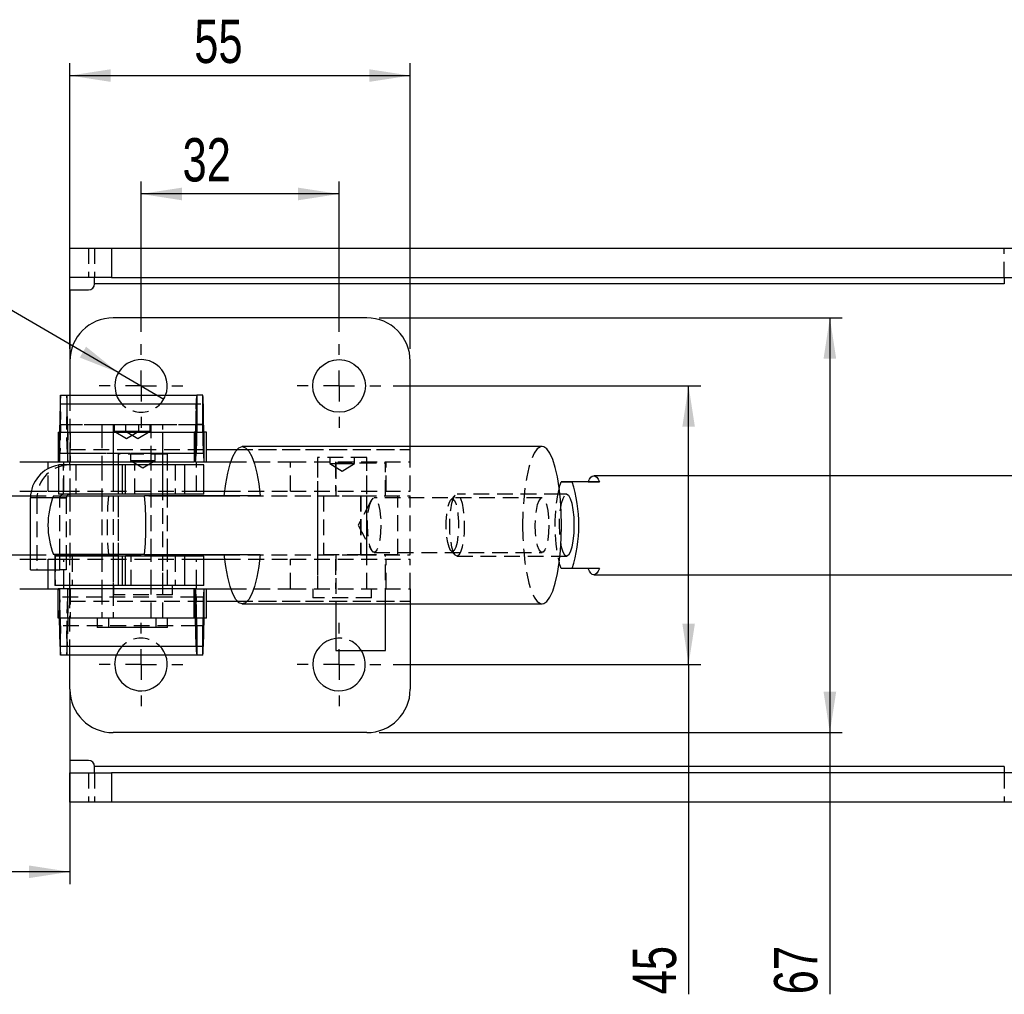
# Model space of a CAD drawing. Extents: x 62 to 809, y 49 to 567.
# Tile 3 of 7: x 422 to 581, y 245 to 402. Entities that reach past the tile are written whole.
import ezdxf

# ---------------------------------------------------------------- set-up
doc = ezdxf.new("R2010")
doc.units = 0
doc.header["$LTSCALE"] = 2
doc.linetypes.add('HIDDEN', pattern=[1.905, 1.27, -0.635])
doc.layers.get('0').update_dxf_attribs({"linetype": 'CONTINUOUS'})
doc.styles.add('SLDTEXTSTYLE0', font='TXT', dxfattribs={"width": 0.75})
doc.dimstyles.new('SLDDIMSTYLE0', dxfattribs={"dimtxt": 7, "dimasz": 6.604, "dimexe": 0, "dimexo": 0.0625, "dimgap": 1.75, "dimtad": 1, "dimdec": 0, "dimrnd": 1e-09, "dimzin": 12, "dimtxsty": 'SLDTEXTSTYLE0', "dimsah": 1, "dimcen": 0.09, "dimazin": 3, "dimtfac": 1, "dimtdec": 0, "dimtofl": 0, "dimtmove": 0, "dimatfit": 3, "dimtolj": 1, "dimtzin": 12})
doc.dimstyles.new('SLDDIMSTYLE1', dxfattribs={"dimtxt": 7, "dimasz": 6.604, "dimexe": 0, "dimexo": 0.0625, "dimgap": 1.75, "dimtad": 1, "dimdec": 3, "dimrnd": 1e-09, "dimzin": 12, "dimtxsty": 'SLDTEXTSTYLE0', "dimsah": 1, "dimcen": 0.09, "dimazin": 3, "dimtfac": 1, "dimtdec": 3, "dimtofl": 0, "dimtmove": 0, "dimatfit": 3, "dimtolj": 1, "dimtzin": 12})
doc.dimstyles.new('SLDDIMSTYLE2', dxfattribs={"dimtxt": 7, "dimasz": 6.604, "dimexe": 0, "dimexo": 0.0625, "dimgap": 1.75, "dimtad": 1, "dimdec": 3, "dimrnd": 1e-09, "dimzin": 12, "dimtxsty": 'SLDTEXTSTYLE0', "dimblk1": 'NONE', "dimsah": 1, "dimcen": 0, "dimazin": 3, "dimtfac": 1, "dimtdec": 3, "dimtmove": 0, "dimatfit": 3, "dimtolj": 1, "dimtzin": 12})

# ---------------------------------------------------------------- blocks, each defined once
blk = doc.blocks.new('_D_3')
at = {"color": 179, "linetype": 'CONTINUOUS'}
for p, q in [((481.91, 343.07), (531.64, 343.07)), ((529.64, 298.07), (529.64, 343.07)), ((481.91, 298.07), (531.64, 298.07)), ((529.64, 298.07), (529.64, 244.8))]:
    blk.add_line(p, q, dxfattribs=at)
for points in [[(529.64, 343.07), (528.63, 336.47), (530.66, 336.47)], [(529.64, 298.07), (530.66, 304.67), (528.63, 304.67)]]:
    blk.add_solid(points, dxfattribs=at)
at = {"color": 179, "linetype": 'CONTINUOUS', "insert": (520.62, 244.8, -50.05), "char_height": 7, "attachment_point": 1, "rotation": 90, "style": 'SLDTEXTSTYLE0'}
blk.add_mtext('45', dxfattribs=at)
blk = doc.blocks.new('_D_4')
at = {"color": 179, "linetype": 'CONTINUOUS'}
for p, q in [((479.66, 354.07), (554.47, 354.07)), ((552.47, 354.07), (552.47, 287.07)), ((479.66, 287.07), (554.47, 287.07)), ((552.47, 287.07), (552.47, 244.8))]:
    blk.add_line(p, q, dxfattribs=at)
for points in [[(552.47, 354.07), (551.45, 347.47), (553.49, 347.47)], [(552.47, 287.07), (553.49, 293.67), (551.45, 293.67)]]:
    blk.add_solid(points, dxfattribs=at)
at = {"color": 179, "linetype": 'CONTINUOUS', "insert": (543.45, 244.8, -50.05), "char_height": 7, "attachment_point": 1, "rotation": 90, "style": 'SLDTEXTSTYLE0'}
blk.add_mtext('67', dxfattribs=at)
blk = doc.blocks.new('_D_5')
at = {"color": 179, "linetype": 'CONTINUOUS'}
for p, q in [((441.16, 351.82), (441.16, 376.07)), ((473.16, 351.82), (473.16, 376.07)), ((473.16, 374.07), (441.16, 374.07))]:
    blk.add_line(p, q, dxfattribs=at)
for points in [[(441.16, 374.07), (447.76, 373.05), (447.76, 375.09)], [(473.16, 374.07), (466.55, 375.09), (466.55, 373.05)]]:
    blk.add_solid(points, dxfattribs=at)
at = {"color": 179, "linetype": 'CONTINUOUS', "insert": (447.87, 383.09, -50.05), "char_height": 7, "attachment_point": 1, "style": 'SLDTEXTSTYLE0'}
blk.add_mtext('32', dxfattribs=at)
blk = doc.blocks.new('_D_6')
at = {"color": 179, "linetype": 'CONTINUOUS'}
for p, q in [((284.62, 313.81), (284.62, 262.59)), ((429.66, 292.07), (429.66, 262.59)), ((429.66, 264.59), (284.62, 264.59))]:
    blk.add_line(p, q, dxfattribs=at)
for points in [[(284.62, 264.59), (291.22, 263.57), (291.22, 265.61)], [(429.66, 264.59), (423.05, 265.61), (423.05, 263.57)]]:
    blk.add_solid(points, dxfattribs=at)
at = {"color": 179, "linetype": 'CONTINUOUS', "insert": (335.91, 273.61, -50.05), "char_height": 7, "attachment_point": 1, "style": 'SLDTEXTSTYLE0'}
blk.add_mtext('145', dxfattribs=at)
blk = doc.blocks.new('_D_7')
at = {"color": 179, "linetype": 'CONTINUOUS'}
for p, q in [((429.66, 349.07), (429.66, 395.19)), ((484.66, 349.07), (484.66, 395.19)), ((429.66, 393.19), (484.66, 393.19))]:
    blk.add_line(p, q, dxfattribs=at)
for points in [[(429.66, 393.19), (436.26, 392.18), (436.26, 394.21)], [(484.66, 393.19), (478.05, 394.21), (478.05, 392.18)]]:
    blk.add_solid(points, dxfattribs=at)
at = {"color": 179, "linetype": 'CONTINUOUS', "insert": (449.76, 402.22, -50.05), "char_height": 7, "attachment_point": 1, "style": 'SLDTEXTSTYLE0'}
blk.add_mtext('55', dxfattribs=at)
blk = doc.blocks.new('_D_8')
at = {"color": 179, "linetype": 'CONTINUOUS'}
for q in [(395.88, 369.39), (444.83, 340.93)]:
    blk.add_line((437.48, 345.21), q, dxfattribs=at)
blk.add_solid([(437.48, 345.21), (432.28, 349.4), (431.26, 347.65)], dxfattribs=at)
at = {"color": 179, "linetype": 'CONTINUOUS', "char_height": 7, "attachment_point": 1, "rotation": 329.8316, "style": 'SLDTEXTSTYLE0'}
for s, insert in [('%%c', (400.38, 377.14, -50.05)), ('8,5', (409.57, 371.93, -50.05))]:
    blk.add_mtext(s, dxfattribs=dict(at, insert=insert))
blk = doc.blocks.new('_NONE')
blk = doc.blocks.new('SW_CENTERMARKSYMBOL_3')
at = {"color": 0, "linetype": 'CONTINUOUS'}
for p, q in [((0, 5), (0, 6.75)), ((0, 0), (0, 2.5)), ((-5, 0), (-6.75, 0)), ((0, 0), (-2.5, 0)), ((0, 0), (0, -2.5)), ((0, 0), (2.5, 0)), ((5, 0), (6.75, 0)), ((0, -5), (0, -6.75))]:
    blk.add_line(p, q, dxfattribs=at)
blk = doc.blocks.new('SW_CENTERMARKSYMBOL_4')
at = {"color": 0, "linetype": 'CONTINUOUS'}
for p, q in [((0, 5), (0, 6.75)), ((0, 0), (0, 2.5)), ((-5, 0), (-6.75, 0)), ((0, 0), (-2.5, 0)), ((0, 0), (0, -2.5)), ((0, 0), (2.5, 0)), ((5, 0), (6.75, 0)), ((0, -5), (0, -6.75))]:
    blk.add_line(p, q, dxfattribs=at)
blk = doc.blocks.new('SW_CENTERMARKSYMBOL_5')
at = {"color": 0, "linetype": 'CONTINUOUS'}
for p, q in [((0, 5), (0, 6.75)), ((0, 0), (0, 2.5)), ((-5, 0), (-6.75, 0)), ((0, 0), (-2.5, 0)), ((0, 0), (0, -2.5)), ((0, 0), (2.5, 0)), ((5, 0), (6.75, 0)), ((0, -5), (0, -6.75))]:
    blk.add_line(p, q, dxfattribs=at)
blk = doc.blocks.new('SW_CENTERMARKSYMBOL_6')
at = {"color": 0, "linetype": 'CONTINUOUS'}
for p, q in [((0, 5), (0, 6.75)), ((0, 0), (0, 2.5)), ((-5, 0), (-6.75, 0)), ((0, 0), (-2.5, 0)), ((0, 0), (0, -2.5)), ((0, 0), (2.5, 0)), ((5, 0), (6.75, 0)), ((0, -5), (0, -6.75))]:
    blk.add_line(p, q, dxfattribs=at)

msp = doc.modelspace()

# ---------------------------------------------------------------- linework, layer by layer
at = {"color": 7, "linetype": 'CONTINUOUS'}
for p, q in [((429.657864, 360.570538), (429.657864, 365.32054)), ((429.657864, 365.32054), (436.411212, 365.32054)), ((436.411212, 365.32054), (436.411212, 360.570538)), ((436.411212, 365.32054), (600.469082, 365.32054)), ((436.411212, 360.570538), (429.657864, 360.570538)), ((433.657865, 359.57054), (433.657865, 360.570538)), ((436.411212, 360.570538), (600.469082, 360.570538)), ((580.657861, 360.570538), (580.657861, 359.57054)), ((429.657864, 358.570538), (429.657864, 347.070539)), ((429.657864, 358.570538), (432.657865, 358.570538)), ((580.657861, 359.57054), (433.657865, 359.57054)), ((477.657865, 354.07054), (436.657864, 354.07054)), ((429.657864, 347.070539), (429.657864, 341.572772)), ((484.657864, 333.270539), (484.657864, 347.070539)), ((428.167862, 341.572772), (450.161639, 341.572772)), ((450.161639, 341.572772), (450.161639, 336.822774)), ((451.138127, 341.572772), (450.161639, 341.572772)), ((451.138127, 336.822774), (451.138127, 341.572772)), ((428.087809, 340.178601), (427.978336, 335.575702)), ((428.087809, 340.178601), (450.081586, 340.178601)), ((450.081586, 340.178601), (449.972112, 335.575702)), ((450.161471, 336.819844), (450.081586, 340.178601)), ((451.218179, 340.178601), (451.138295, 336.819844)), ((451.327655, 335.575702), (451.218179, 340.178601)), ((434.818999, 336.768304), (434.818999, 335.572773)), ((442.818999, 336.768304), (434.818999, 336.768304)), ((442.818999, 335.572773), (442.818999, 336.768304)), ((450.161471, 336.819844), (450.051996, 332.216945)), ((451.138127, 336.822774), (450.161639, 336.822774)), ((451.24777, 332.216945), (451.138295, 336.819844)), ((427.755219, 335.572773), (427.755219, 330.822773)), ((427.755219, 335.572773), (449.748995, 335.572773)), ((449.748995, 335.572773), (449.748995, 330.822773)), ((449.971944, 335.572773), (449.748995, 335.572773)), ((449.971944, 330.822773), (449.971944, 335.572773)), ((449.972112, 335.575702), (450.051996, 332.216945)), ((451.24777, 332.216945), (451.327655, 335.575702)), ((451.327823, 335.572773), (451.327823, 330.822773)), ((451.720158, 335.572773), (451.327823, 335.572773)), ((451.720158, 330.822773), (451.720158, 335.572773)), ((505.9642, 333.270539), (457.518889, 333.270539)), ((421.552959, 330.822773), (426.160916, 330.822773)), ((426.160916, 330.822773), (427.755219, 330.822773)), ((427.755219, 330.822773), (449.748995, 330.822773)), ((427.819, 330.320539), (427.819, 325.570539)), ((438.102209, 330.320539), (427.819, 330.320539)), ((434.818999, 330.822773), (434.818999, 330.320539)), ((438.102209, 330.320539), (438.102209, 325.570539)), ((438.601146, 330.320539), (438.102209, 330.320539)), ((438.601146, 330.320539), (438.601146, 325.570539)), ((448.168483, 330.320539), (438.601146, 330.320539)), ((442.818999, 330.320539), (442.818999, 330.822773)), ((445.426838, 330.320539), (445.426838, 330.822773)), ((448.168483, 330.320539), (448.168483, 325.570539)), ((451.328874, 330.320539), (448.168483, 330.320539)), ((449.971944, 330.822773), (449.748995, 330.822773)), ((449.971944, 330.822773), (450.104422, 330.822773)), ((450.104422, 330.822773), (455.664305, 330.822773)), ((451.328874, 325.570539), (451.328874, 330.320539)), ((591.305374, 328.570539), (514.317776, 328.570539)), ((508.723202, 326.649316), (509.034726, 327.570539)), ((513.409129, 327.570539), (509.034726, 327.570539)), ((509.034726, 327.570539), (510.852023, 327.570539)), ((515.226423, 327.570539), (510.852023, 327.570539)), ((513.409129, 327.570539), (515.226423, 327.570539)), ((284.618109, 325.333039), (423.314261, 325.333039)), ((421.552959, 326.072773), (423.416524, 326.072773)), ((423.30199, 313.370539), (423.30199, 324.970539)), ((427.040734, 325.320539), (441.733274, 325.320539)), ((438.102209, 325.570539), (427.819, 325.570539)), ((429.206126, 325.333039), (434.818999, 325.333039)), ((429.657864, 325.570001), (429.657864, 325.333039)), ((434.818999, 325.570539), (434.818999, 325.320539)), ((438.601146, 325.570539), (438.102209, 325.570539)), ((448.168483, 325.570539), (438.601146, 325.570539)), ((460.433164, 325.320539), (441.733274, 325.320539)), ((442.818999, 325.320539), (442.818999, 325.570539)), ((442.818999, 325.333039), (454.605864, 325.333039)), ((445.426838, 325.333039), (445.426838, 325.570539)), ((451.328874, 325.570539), (448.168483, 325.570539)), ((451.328874, 326.072773), (454.686777, 326.072773)), ((509.943376, 325.570539), (508.85276, 325.570539)), ((284.618109, 315.808039), (423.30199, 315.808039)), ((421.552959, 315.068305), (423.30199, 315.068305)), ((441.733274, 315.820539), (427.040734, 315.820539)), ((427.258096, 315.570539), (427.258096, 310.820539)), ((438.102209, 315.570539), (427.258096, 315.570539)), ((428.041897, 315.570539), (428.041897, 315.820539)), ((429.084499, 315.820539), (429.084499, 315.570539)), ((429.084499, 315.808039), (434.818999, 315.808039)), ((429.657864, 315.808039), (429.657864, 315.570539)), ((434.818999, 315.820539), (434.818999, 315.570539)), ((438.102209, 315.570539), (438.102209, 310.820539)), ((438.601146, 315.570539), (438.102209, 315.570539)), ((438.601146, 315.570539), (438.601146, 310.820539)), ((448.168483, 315.570539), (438.601146, 315.570539)), ((441.733274, 315.820539), (460.433164, 315.820539)), ((442.818999, 315.570539), (442.818999, 315.820539)), ((442.818999, 315.808039), (454.605864, 315.808039)), ((445.426838, 315.570539), (445.426838, 315.808039)), ((448.168483, 315.570539), (448.168483, 310.820539)), ((451.328874, 315.570539), (448.168483, 315.570539)), ((451.328874, 310.820539), (451.328874, 315.570539)), ((451.328874, 315.068305), (454.686777, 315.068305)), ((508.85276, 315.570539), (509.943376, 315.570539)), ((509.034726, 313.570539), (508.723202, 314.491763)), ((510.852023, 313.570539), (509.034726, 313.570539)), ((515.226423, 313.570539), (510.852023, 313.570539)), ((423.30199, 313.370539), (427.258096, 313.370539)), ((514.317776, 312.57054), (591.305374, 312.57054)), ((421.552959, 310.318305), (426.160916, 310.318305)), ((426.160916, 310.318305), (427.755219, 310.318305)), ((438.102209, 310.820539), (427.258096, 310.820539)), ((449.748995, 310.318305), (427.755219, 310.318305)), ((427.755219, 305.568305), (427.755219, 310.318305)), ((434.818999, 310.820539), (434.818999, 310.318305)), ((438.601146, 310.820539), (438.102209, 310.820539)), ((448.168483, 310.820539), (438.601146, 310.820539)), ((442.818999, 310.318305), (442.818999, 310.820539)), ((446.220589, 310.318305), (446.220589, 310.820539)), ((451.328874, 310.820539), (448.168483, 310.820539)), ((449.748995, 305.568305), (449.748995, 310.318305)), ((449.971944, 310.318305), (449.748995, 310.318305)), ((449.971944, 305.568305), (449.971944, 310.318305)), ((449.971944, 310.318305), (450.104422, 310.318305)), ((450.104422, 310.318305), (455.664305, 310.318305)), ((451.327823, 310.318305), (451.327823, 305.568305)), ((451.720158, 305.568305), (451.720158, 310.318305)), ((450.051996, 308.924133), (449.972112, 305.565376)), ((450.161471, 304.321234), (450.051996, 308.924133)), ((451.24777, 308.924133), (451.138295, 304.321234)), ((451.327655, 305.565376), (451.24777, 308.924133)), ((457.518889, 307.870539), (505.9642, 307.870539)), ((472.657864, 307.870539), (472.657864, 300.320539)), ((480.657863, 300.320539), (480.657863, 307.870539)), ((484.657864, 307.870539), (484.657864, 294.070539)), ((449.748995, 305.568305), (427.755219, 305.568305)), ((428.087809, 300.962477), (427.978336, 305.565376)), ((434.056499, 305.568305), (434.056499, 304.068306)), ((443.581499, 304.068306), (443.581499, 305.568305)), ((449.971944, 305.568305), (449.748995, 305.568305)), ((450.081586, 300.962477), (449.972112, 305.565376)), ((451.327655, 305.565376), (451.218179, 300.962477)), ((451.720158, 305.568305), (451.327823, 305.568305)), ((443.581499, 304.068306), (434.056499, 304.068306)), ((450.081586, 300.962477), (450.161471, 304.321234)), ((450.161639, 304.318305), (450.161639, 299.568306)), ((451.138127, 304.318305), (450.161639, 304.318305)), ((451.138127, 299.568306), (451.138127, 304.318305)), ((451.138295, 304.321234), (451.218179, 300.962477)), ((450.081586, 300.962477), (428.087809, 300.962477)), ((450.161639, 299.568306), (428.167862, 299.568306)), ((429.657864, 294.070539), (429.657864, 299.568306)), ((451.138127, 299.568306), (450.161639, 299.568306)), ((472.657864, 300.320539), (476.657865, 300.320539)), ((476.657865, 300.320539), (480.657863, 300.320539)), ((429.657864, 294.070539), (429.657864, 282.57054)), ((477.657865, 287.070538), (436.657864, 287.070538)), ((432.657865, 282.57054), (429.657864, 282.57054)), ((429.657864, 275.820538), (429.657864, 280.57054)), ((429.657864, 280.57054), (436.411212, 280.57054)), ((433.657865, 280.57054), (433.657865, 281.570538)), ((580.657861, 281.570538), (433.657865, 281.570538)), ((436.411212, 280.57054), (436.411212, 275.820538)), ((600.469082, 280.57054), (436.411212, 280.57054)), ((580.657861, 281.570538), (580.657861, 280.57054)), ((436.411212, 275.820538), (429.657864, 275.820538)), ((600.469082, 275.820538), (436.411212, 275.820538))]:
    msp.add_line(p, q, dxfattribs=at)
at = {"color": 7, "linetype": 'HIDDEN'}
for p, q in [((432.657865, 365.32054), (432.657865, 360.570538)), ((433.657865, 365.32054), (433.657865, 360.570538)), ((580.657861, 360.570538), (580.657861, 365.32054)), ((580.657861, 359.57054), (433.657865, 359.57054)), ((428.167862, 336.822774), (428.167862, 341.572772)), ((429.14435, 341.572772), (429.14435, 336.822774)), ((429.657864, 341.572772), (429.657864, 332.822773)), ((428.087809, 340.178601), (428.167694, 336.819844)), ((429.144519, 336.819844), (429.224403, 340.178601)), ((429.224403, 340.178601), (451.218179, 340.178601)), ((429.333878, 335.575702), (429.224403, 340.178601)), ((428.167694, 336.819844), (428.058219, 332.216945)), ((428.167694, 336.819844), (450.161471, 336.819844)), ((428.167862, 336.822774), (450.161639, 336.822774)), ((429.253993, 332.216945), (429.144519, 336.819844)), ((429.144519, 336.819844), (450.161471, 336.819844)), ((436.657864, 336.768304), (436.657864, 305.568305)), ((436.818999, 336.768304), (436.818999, 335.768305)), ((436.818999, 335.768305), (438.819, 335.768305)), ((436.818999, 335.768305), (438.819, 334.566584)), ((438.657864, 336.768304), (438.657864, 335.768305)), ((438.657864, 335.768305), (440.657864, 334.566584)), ((438.819, 335.768305), (440.819, 335.768305)), ((438.819, 334.566584), (440.819, 335.768305)), ((440.657864, 334.566584), (442.657865, 335.768305)), ((440.819, 335.768305), (440.819, 336.768304)), ((440.819, 335.768305), (442.657865, 335.768305)), ((442.657865, 335.768305), (442.657865, 336.768304)), ((444.657864, 336.768304), (442.818999, 336.768304)), ((444.657864, 305.568305), (444.657864, 336.768304)), ((427.978166, 335.572773), (427.978166, 330.822773)), ((428.058219, 332.216945), (427.978336, 335.575702)), ((429.333878, 335.575702), (429.253993, 332.216945)), ((429.333878, 335.575702), (451.327655, 335.575702)), ((429.334045, 330.822773), (429.334045, 335.572773)), ((429.726382, 335.572773), (429.726382, 330.822773)), ((434.818999, 335.575702), (442.818999, 335.575702)), ((434.818999, 335.572773), (434.818999, 330.822773)), ((434.818999, 335.572773), (434.818999, 330.822773)), ((436.657864, 335.572773), (436.657864, 330.822773)), ((442.818999, 330.822773), (442.818999, 335.572773)), ((442.818999, 330.822773), (442.818999, 335.572773)), ((444.657864, 330.822773), (444.657864, 335.572773)), ((449.971944, 335.572773), (451.327823, 335.572773)), ((429.657864, 332.822773), (484.657864, 332.822773)), ((429.657864, 332.822773), (429.657864, 330.822778)), ((429.657864, 332.822773), (451.720158, 332.822773)), ((456.691844, 332.822773), (484.657864, 332.822773)), ((484.657864, 332.822773), (484.657864, 333.270539)), ((484.657864, 330.822773), (484.657864, 332.822773)), ((428.058219, 332.216945), (450.051996, 332.216945)), ((429.253993, 332.216945), (450.051996, 332.216945)), ((445.426838, 332.020539), (437.489339, 332.020539)), ((437.489339, 332.020539), (437.489339, 310.820539)), ((439.458088, 332.020539), (439.458088, 331.020539)), ((439.458088, 331.020539), (441.458088, 331.020539)), ((439.458088, 331.020539), (441.458088, 329.818818)), ((441.458088, 331.020539), (443.458089, 331.020539)), ((441.458088, 329.818818), (443.458089, 331.020539)), ((443.458089, 331.020539), (443.458089, 332.020539)), ((445.426838, 330.822773), (445.426838, 332.020539)), ((477.626613, 331.518305), (469.689114, 331.518305)), ((469.689114, 331.518305), (469.689114, 310.318305)), ((471.657864, 331.518305), (471.657864, 330.518305)), ((475.657864, 330.518305), (475.657864, 331.518305)), ((477.626613, 310.318305), (477.626613, 331.518305)), ((426.160916, 326.072773), (426.160916, 329.708401)), ((428.640622, 330.320539), (427.819, 330.256801)), ((427.842378, 330.320539), (427.842378, 325.570539)), ((428.640622, 325.570539), (428.640622, 330.320539)), ((428.677178, 326.072773), (428.677178, 330.320539)), ((429.657864, 330.822778), (429.65389, 330.822773)), ((429.65389, 330.483031), (429.65389, 330.822773)), ((429.657864, 330.483699), (429.657864, 330.822778)), ((429.683224, 325.570539), (429.683224, 330.320539)), ((430.611792, 330.320539), (430.611792, 325.570539)), ((434.818999, 330.320539), (434.818999, 325.570539)), ((434.818999, 330.320539), (434.818999, 325.570539)), ((436.657864, 330.822773), (436.657864, 326.072773)), ((437.45809, 330.320539), (437.45809, 325.570539)), ((440.179129, 325.570539), (440.179129, 330.320539)), ((442.818999, 325.570539), (442.818999, 330.320539)), ((442.818999, 325.570539), (442.818999, 330.320539)), ((444.657864, 326.072773), (444.657864, 330.822773)), ((445.426838, 325.570539), (445.426838, 330.320539)), ((445.458089, 325.570539), (445.458089, 330.320539)), ((446.665314, 330.320539), (446.665314, 325.570539)), ((450.104422, 326.072773), (450.104422, 330.320539)), ((455.664305, 330.822773), (465.326631, 330.822773)), ((465.326631, 326.072773), (465.326631, 330.822773)), ((465.326631, 330.822773), (484.657864, 330.822773)), ((469.657864, 330.822773), (469.657864, 326.072773)), ((471.657864, 330.518305), (473.657864, 330.518305)), ((471.657864, 330.518305), (473.657864, 329.316584)), ((472.557864, 330.822773), (472.557864, 326.072773)), ((472.657864, 330.620539), (476.657865, 330.620539)), ((472.657864, 330.620539), (472.657864, 325.320539)), ((473.657864, 330.518305), (475.657864, 330.518305)), ((473.657864, 329.316584), (475.657864, 330.518305)), ((476.657865, 330.620539), (480.657863, 330.620539)), ((477.657865, 326.072773), (477.657865, 330.822773)), ((480.657863, 325.320539), (480.657863, 330.620539)), ((480.757865, 326.072773), (480.757865, 330.822773)), ((484.657864, 326.072773), (484.657864, 330.822773)), ((424.344595, 324.970539), (423.30199, 324.970539)), ((423.314261, 325.333039), (429.206126, 325.333039)), ((423.416524, 326.072773), (426.160916, 326.072773)), ((429.084499, 324.970539), (424.344595, 324.970539)), ((424.344595, 324.970539), (424.344595, 313.370539)), ((426.160916, 326.072773), (428.677178, 326.072773)), ((428.041897, 324.970539), (426.90556, 324.970539)), ((428.041897, 324.970539), (429.084499, 324.970539)), ((428.041897, 315.820539), (428.041897, 324.970539)), ((428.677178, 326.072773), (450.104422, 326.072773)), ((429.084499, 324.970539), (429.084499, 315.820539)), ((429.657864, 325.907672), (429.657864, 325.570001)), ((429.657864, 325.333039), (429.657864, 315.808039)), ((434.818999, 325.333039), (442.818999, 325.333039)), ((434.818999, 325.320539), (434.818999, 315.820539)), ((434.818999, 325.320539), (434.818999, 315.820539)), ((437.45809, 325.333039), (437.45809, 315.808039)), ((442.818999, 315.820539), (442.818999, 325.320539)), ((442.818999, 315.820539), (442.818999, 325.320539)), ((445.426838, 315.808039), (445.426838, 325.333039)), ((445.458089, 315.808039), (445.458089, 325.333039)), ((450.104422, 326.072773), (451.328874, 326.072773)), ((454.605864, 325.333039), (476.616771, 325.333039)), ((454.686777, 326.072773), (465.326631, 326.072773)), ((465.326631, 326.072773), (484.657864, 326.072773)), ((469.657864, 325.333039), (469.657864, 315.808039)), ((470.657865, 325.320539), (476.657865, 325.320539)), ((470.657865, 325.320539), (470.657865, 315.820539)), ((476.616771, 325.333039), (476.616771, 315.808039)), ((476.616771, 325.333039), (484.657868, 325.333039)), ((476.657865, 325.320539), (482.657864, 325.320539)), ((476.698915, 325.333039), (476.698915, 315.808039)), ((477.657865, 315.808039), (477.657865, 325.333039)), ((505.9642, 324.970539), (478.834826, 324.970539)), ((482.657864, 315.820539), (482.657864, 325.320539)), ((484.657868, 315.808039), (484.657868, 325.333039)), ((491.936157, 325.422732), (491.233996, 324.678406)), ((508.85276, 325.570539), (492.219272, 325.570539)), ((478.37213, 324.55338), (476.273245, 320.570539)), ((476.273245, 320.570539), (478.37213, 316.587698)), ((423.30199, 315.808039), (429.084499, 315.808039)), ((423.30199, 315.068305), (426.160916, 315.068305)), ((426.160916, 315.068305), (428.677178, 315.068305)), ((426.160916, 313.370539), (426.160916, 315.068305)), ((427.282752, 315.570539), (427.282752, 310.820539)), ((428.041897, 313.370539), (428.041897, 315.570539)), ((428.677178, 315.068305), (450.104422, 315.068305)), ((428.677178, 310.820539), (428.677178, 315.068305)), ((429.084499, 315.570539), (429.084499, 313.370539)), ((429.65389, 310.318305), (429.65389, 315.068305)), ((429.657864, 315.570539), (429.657864, 315.233406)), ((429.657864, 310.3183), (429.657864, 315.068288)), ((430.013069, 315.570539), (430.013069, 310.820539)), ((434.818999, 315.808039), (442.818999, 315.808039)), ((434.818999, 315.570539), (434.818999, 310.820539)), ((434.818999, 315.570539), (434.818999, 310.820539)), ((436.657864, 315.068305), (436.657864, 310.318305)), ((437.45809, 315.570539), (437.45809, 310.820539)), ((439.580404, 310.820539), (439.580404, 315.570539)), ((442.818999, 310.820539), (442.818999, 315.570539)), ((442.818999, 310.820539), (442.818999, 315.570539)), ((444.657864, 310.318305), (444.657864, 315.068305)), ((445.426838, 310.820539), (445.426838, 315.570539)), ((445.458089, 310.820539), (445.458089, 315.570539)), ((446.665314, 315.570539), (446.665314, 310.820539)), ((450.104422, 315.068305), (451.328874, 315.068305)), ((450.104422, 310.820539), (450.104422, 315.068305)), ((454.605864, 315.808039), (476.616771, 315.808039)), ((454.686777, 315.068305), (465.326631, 315.068305)), ((465.326631, 310.318305), (465.326631, 315.068305)), ((465.326631, 315.068305), (484.657864, 315.068305)), ((469.657864, 315.068305), (469.657864, 310.318305)), ((470.657865, 315.820539), (476.657865, 315.820539)), ((472.557864, 315.068305), (472.557864, 310.318305)), ((472.657864, 315.820539), (472.657864, 307.870539)), ((476.616771, 315.808039), (484.657868, 315.808039)), ((476.657865, 315.820539), (482.657864, 315.820539)), ((477.657865, 310.318305), (477.657865, 315.068305)), ((478.834826, 316.170539), (505.9642, 316.170539)), ((480.657863, 307.870539), (480.657863, 315.820539)), ((480.757865, 310.318305), (480.757865, 315.068305)), ((484.657864, 310.318305), (484.657864, 315.068305)), ((491.233996, 316.462673), (491.936157, 315.718346)), ((492.219272, 315.570539), (508.85276, 315.570539)), ((513.409129, 313.570539), (509.034726, 313.570539)), ((515.226423, 313.570539), (513.409129, 313.570539)), ((427.258096, 313.370539), (428.041897, 313.370539)), ((429.084499, 313.370539), (428.041897, 313.370539)), ((427.978166, 310.318305), (427.978166, 305.568305)), ((429.334045, 305.568305), (429.334045, 310.318305)), ((429.657864, 308.318305), (429.657864, 310.3183)), ((429.726382, 310.318305), (429.726382, 305.568305)), ((434.818999, 310.318305), (434.818999, 305.568305)), ((434.818999, 310.318305), (434.818999, 305.568305)), ((436.657864, 310.318305), (436.657864, 305.568305)), ((436.695588, 310.820539), (436.695588, 309.320539)), ((442.818999, 305.568305), (442.818999, 310.318305)), ((442.818999, 305.568305), (442.818999, 310.318305)), ((444.657864, 305.568305), (444.657864, 310.318305)), ((446.220589, 309.320539), (446.220589, 310.318305)), ((455.664305, 310.318305), (465.326631, 310.318305)), ((465.326631, 310.318305), (484.657864, 310.318305)), ((468.895365, 310.318305), (468.895365, 308.818305)), ((478.420365, 308.818305), (478.420365, 310.318305)), ((484.657864, 310.318305), (484.657864, 308.318305)), ((427.978336, 305.565376), (428.058219, 308.924133)), ((450.051996, 308.924133), (428.058219, 308.924133)), ((428.167694, 304.321234), (428.058219, 308.924133)), ((429.253993, 308.924133), (429.144519, 304.321234)), ((429.253993, 308.924133), (429.333878, 305.565376)), ((450.051996, 308.924133), (429.253993, 308.924133)), ((446.220589, 309.320539), (436.695588, 309.320539)), ((478.420365, 308.818305), (468.895365, 308.818305)), ((429.657864, 308.318305), (484.657864, 308.318305)), ((429.657864, 299.568306), (429.657864, 308.318305)), ((429.657864, 308.318305), (451.720158, 308.318305)), ((456.691844, 308.318305), (484.657864, 308.318305)), ((484.657864, 308.318305), (484.657864, 307.870539)), ((429.333878, 305.565376), (429.224403, 300.962477)), ((451.327655, 305.565376), (429.333878, 305.565376)), ((443.581499, 305.565376), (434.056499, 305.565376)), ((435.895364, 305.568305), (435.895364, 304.068306)), ((445.420364, 304.068306), (445.420364, 305.568305)), ((451.327823, 305.568305), (449.971944, 305.568305)), ((428.167694, 304.321234), (428.087809, 300.962477)), ((450.161471, 304.321234), (428.167694, 304.321234)), ((450.161639, 304.318305), (428.167862, 304.318305)), ((428.167862, 299.568306), (428.167862, 304.318305)), ((429.14435, 304.318305), (429.14435, 299.568306)), ((429.224403, 300.962477), (429.144519, 304.321234)), ((450.161471, 304.321234), (429.144519, 304.321234)), ((445.420364, 304.068306), (443.581499, 304.068306)), ((451.218179, 300.962477), (429.224403, 300.962477)), ((432.657865, 280.57054), (432.657865, 275.820538)), ((580.657861, 281.570538), (433.657865, 281.570538)), ((433.657865, 280.57054), (433.657865, 275.820538)), ((580.657861, 280.57054), (580.657861, 275.820538))]:
    msp.add_line(p, q, dxfattribs=at)
at = {"color": 8, "linetype": 'CONTINUOUS'}
for p, q in [((450.161471, 336.819844), (451.138295, 336.819844)), ((427.978336, 335.575702), (434.818999, 335.575702)), ((442.818999, 335.575702), (449.972112, 335.575702)), ((451.720158, 332.822773), (456.691844, 332.822773)), ((450.051996, 332.216945), (451.24777, 332.216945)), ((426.160916, 329.708401), (426.160916, 330.822773)), ((428.677178, 330.320539), (428.677178, 330.822773)), ((450.104422, 330.320539), (450.104422, 330.822773)), ((426.90556, 324.970539), (423.30199, 324.970539)), ((426.160916, 310.318305), (426.160916, 313.370539)), ((428.677178, 310.318305), (428.677178, 310.820539)), ((450.104422, 310.318305), (450.104422, 310.820539)), ((451.24777, 308.924133), (450.051996, 308.924133)), ((451.720158, 308.318305), (456.691844, 308.318305)), ((434.056499, 305.565376), (427.978336, 305.565376)), ((449.972112, 305.565376), (443.581499, 305.565376)), ((451.138295, 304.321234), (450.161471, 304.321234))]:
    msp.add_line(p, q, dxfattribs=at)
at = {"color": 7, "linetype": 'CONTINUOUS', "flags": 128}
for points in [[(436.907864, 343.07054), (437.080019, 341.873176), (437.180529, 341.572772)], [(454.604615, 325.320539), (454.844863, 327.240822), (455.161877, 328.969615), (455.546556, 330.457288), (455.987856, 331.661134), (456.473109, 332.546592), (456.988384, 333.088244), (457.518889, 333.270539), (458.049394, 333.088244), (458.564669, 332.546592), (459.049922, 331.661134), (459.491223, 330.457288), (459.875901, 328.969615), (460.192916, 327.240822), (460.433164, 325.320539)], [(505.9642, 307.870539), (506.223693, 307.913916), (506.7356, 308.259156), (507.226462, 308.940218), (507.682896, 309.938525), (508.092447, 311.226845), (508.443947, 312.770038), (508.727803, 314.526007), (508.936278, 316.446856), (509.063683, 318.480188), (509.106538, 320.570539), (509.063683, 322.66089), (508.936278, 324.694222), (508.727803, 326.615071), (508.443947, 328.37104), (508.092447, 329.914233), (507.682896, 331.202553), (507.226462, 332.20086), (506.7356, 332.881922), (506.223693, 333.227163), (505.9642, 333.270539)], [(513.409129, 327.570539), (513.623304, 328.00276), (513.848553, 328.316506), (514.08128, 328.506776), (514.317776, 328.570539), (514.554272, 328.506776), (514.786999, 328.316506), (515.012245, 328.00276), (515.226423, 327.570539)], [(509.943376, 325.570539), (510.246984, 325.400168), (510.529905, 324.900666), (510.772853, 324.106073), (510.959274, 323.070539), (511.076461, 321.864635), (511.116433, 320.570539), (511.076461, 319.276444), (510.959274, 318.070539), (510.772853, 317.035005), (510.529905, 316.240412), (510.246984, 315.74091), (509.943376, 315.570539)], [(460.433164, 315.820539), (460.192916, 313.900256), (459.875901, 312.171463), (459.491223, 310.68379), (459.049922, 309.479944), (458.564669, 308.594486), (458.049394, 308.052834), (457.518889, 307.870539), (456.988384, 308.052834), (456.473109, 308.594486), (455.987856, 309.479944), (455.546556, 310.68379), (455.161877, 312.171463), (454.844863, 313.900256), (454.604615, 315.820539)], [(515.226423, 313.570539), (515.012245, 313.138319), (514.786999, 312.824573), (514.554272, 312.634302), (514.317776, 312.57054), (514.08128, 312.634302), (513.848553, 312.824573), (513.623304, 313.138319), (513.409129, 313.570539)], [(436.907864, 298.070538), (437.080019, 299.267902), (437.180529, 299.568306)]]:
    msp.add_lwpolyline(points, dxfattribs=at)
at = {"color": 7, "linetype": 'HIDDEN', "flags": 128}
for points in [[(505.9642, 333.270539), (505.704707, 333.227163), (505.192804, 332.881922), (504.701938, 332.20086), (504.245504, 331.202553), (503.835953, 329.914233), (503.484453, 328.37104), (503.200597, 326.615071), (502.992122, 324.694222), (502.864721, 322.66089), (502.821862, 320.570539)], [(479.92351, 320.570539), (479.879412, 319.330916), (479.750686, 318.19172), (479.547762, 317.245241), (479.287081, 316.568158), (478.989762, 316.215325), (478.679891, 316.215325), (478.38257, 316.568158), (478.121891, 317.245241), (477.918967, 318.19172), (477.790241, 319.330916), (477.746143, 320.570539), (477.790241, 321.810162), (477.918967, 322.949359), (478.121891, 323.895837), (478.38257, 324.57292), (478.679891, 324.925754), (478.989762, 324.925754), (479.287081, 324.57292), (479.547762, 323.895837), (479.750686, 322.949359), (479.879412, 321.810162), (479.92351, 320.570539)], [(491.473681, 316.337539), (491.19389, 316.509005), (490.936763, 317.009513), (490.723136, 317.798514), (490.570313, 318.812088), (490.490678, 319.968121), (490.490678, 321.172958), (490.570313, 322.328991), (490.723136, 323.342565), (490.936763, 324.131566), (491.19389, 324.632073), (491.473681, 324.803539), (491.753473, 324.632073), (492.010596, 324.131566), (492.224223, 323.342565), (492.377046, 322.328991), (492.456685, 321.172958), (492.456685, 319.968121), (492.377046, 318.812088), (492.224223, 317.798514), (492.010596, 317.009513), (491.753473, 316.509005), (491.473681, 316.337539)], [(492.219272, 315.570539), (491.915665, 315.74091), (491.632744, 316.240413), (491.389795, 317.035006), (491.203374, 318.070539), (491.086184, 319.276444), (491.046215, 320.570539), (491.086184, 321.864635), (491.203374, 323.070539), (491.389795, 324.106073), (491.632744, 324.900667), (491.915665, 325.400168), (492.219272, 325.570539), (492.522883, 325.400168), (492.8058, 324.900666), (493.048749, 324.106073), (493.23517, 323.070539), (493.35236, 321.864635), (493.392332, 320.570539), (493.35236, 319.276444), (493.23517, 318.070539), (493.048749, 317.035005), (492.8058, 316.240412), (492.522883, 315.74091), (492.219272, 315.570539)], [(507.052886, 320.570539), (507.008786, 319.330916), (506.880059, 318.19172), (506.677139, 317.245241), (506.416458, 316.568158), (506.119135, 316.215325), (505.809265, 316.215325), (505.511946, 316.568158), (505.251265, 317.245241), (505.048341, 318.19172), (504.919617, 319.330916), (504.875517, 320.570539), (504.919617, 321.810162), (505.048341, 322.949359), (505.251265, 323.895837), (505.511946, 324.57292), (505.809265, 324.925754), (506.119135, 324.925754), (506.416458, 324.57292), (506.677139, 323.895837), (506.880059, 322.949359), (507.008786, 321.810162), (507.052886, 320.570539)], [(509.943376, 315.570539), (509.639765, 315.74091), (509.356844, 316.240413), (509.113896, 317.035006), (508.927475, 318.070539), (508.810288, 319.276444), (508.770316, 320.570539), (508.810288, 321.864635), (508.927475, 323.070539), (509.113896, 324.106073), (509.356844, 324.900667), (509.639765, 325.400168), (509.943376, 325.570539)], [(502.821862, 320.570539), (502.864721, 318.480188), (502.992122, 316.446856), (503.200597, 314.526007), (503.484453, 312.770038), (503.835953, 311.226845), (504.245504, 309.938525), (504.701938, 308.940218), (505.192804, 308.259156), (505.704707, 307.913916), (505.9642, 307.870539)]]:
    msp.add_lwpolyline(points, dxfattribs=at)
at = {"color": 7, "linetype": 'CONTINUOUS'}
msp.add_circle((473.157864, 343.070539), 4.25, dxfattribs=at)
for centre, radius, start, end in [((432.657864, 359.570539), 1, 270, 0), ((436.657864, 347.070539), 7, 90, 180), ((477.657864, 347.070539), 7, 0, 90), ((441.157864, 343.070539), 4.25, 339.36486794, 180), ((436.811447, 340.377077), 8.725895, 172.12407315, 181.30334177), ((458.804782, 340.377102), 8.725454, 172.12384067, 181.30357425), ((442.495076, 340.377111), 8.725362, 358.69635792, 7.87618901), ((450.179747, 336.820265), 0.01828, 172.11218671, 181.3203863), ((451.119798, 336.820252), 0.018502, 358.73488866, 7.83253833), ((427.95982, 335.575304), 0.018521, 352.14505218, 1.23096395), ((449.953787, 335.575284), 0.018329, 352.12493328, 1.30555608), ((451.345889, 335.575279), 0.018239, 178.67173439, 187.89777624), ((441.328853, 332.018437), 8.725401, 352.12383084, 1.30362661), ((459.971005, 332.018445), 8.725494, 178.69644122, 187.87613947), ((428.647825, 324.975605), 5.345837, 98.91918995, 180.05429693), ((488.153474, 320.570539), 23.753403, 342.8607737, 17.1392263), ((438.818999, 320.570539), 12.7, 158.03650688, 180), ((428.640834, 324.97214), 0.598399, 90.02037011, 144.39327896), ((429.683404, 324.972209), 0.59833, 90.01717304, 144.39665449), ((392.675976, 320.570539), 49.286722, 354.46954467, 5.53045533), ((438.818999, 320.570539), 12.7, 180, 201.96349312), ((441.328853, 309.122642), 8.725401, 358.69637339, 7.87616916), ((459.971005, 309.122633), 8.725494, 172.12386053, 181.30355878), ((427.95982, 305.565774), 0.018521, 358.76903605, 7.85494782), ((449.953787, 305.565794), 0.018329, 358.69444392, 7.87506672), ((451.345889, 305.565799), 0.018239, 172.10222376, 181.32826561), ((450.179747, 304.320813), 0.01828, 178.6796137, 187.88781329), ((451.119798, 304.320826), 0.018502, 352.16746167, 1.26511134), ((436.811447, 300.764001), 8.725895, 178.69665823, 187.87592685), ((458.804782, 300.763976), 8.725454, 178.69642575, 187.87615933), ((442.495076, 300.763968), 8.725362, 352.12381099, 1.30364208), ((473.157864, 298.070539), 4.25, 96.75632703, 180), ((441.157864, 298.070539), 4.25, 180, 20.63513206), ((473.157864, 298.070539), 4.25, 180, 31.96571875), ((436.657864, 294.070539), 7, 180, 270), ((477.657864, 294.070539), 7, 270, 0), ((432.657864, 281.570539), 1, 360, 90)]:
    msp.add_arc(centre, radius, start, end, dxfattribs=at)
at = {"color": 7, "linetype": 'HIDDEN'}
for centre, radius, start, end in [((420.501648, 340.377128), 8.725013, 358.69619327, 7.87639181), ((441.157864, 343.070539), 4.25, 200.63513206, 339.36486794), ((428.185878, 336.820273), 0.018189, 172.09814681, 181.35257886), ((429.125962, 336.82024), 0.018562, 358.77662293, 7.8452601), ((429.352021, 335.575271), 0.018148, 178.63944517, 187.91190706), ((419.335425, 332.01842), 8.725053, 352.12362805, 1.30379126), ((437.97767, 332.01847), 8.725935, 178.6966737, 187.87590699), ((429.688919, 324.976215), 5.344327, 90.06105048, 180.06085147), ((534.407376, 320.570539), 26.393717, 166.6845891, 193.3154109), ((428.642708, 324.970613), 0.600811, 144.37889846, 180.00706811), ((429.685253, 324.970629), 0.600753, 144.37682351, 180.00859025), ((484.962268, 320.570539), 49.286967, 174.46957225, 185.53042775), ((419.335425, 309.122659), 8.725053, 358.69620874, 7.87637195), ((437.97767, 309.122608), 8.725935, 172.12409301, 181.3033263), ((429.352021, 305.565807), 0.018148, 172.08809294, 181.36055483), ((428.185878, 304.320805), 0.018189, 178.64742113, 187.90185319), ((429.125962, 304.320838), 0.018562, 352.1547399, 1.22337707), ((441.157864, 298.070539), 4.25, 20.63513206, 159.36486794), ((473.157864, 298.070539), 4.25, 31.96571875, 96.75632703), ((420.501648, 300.763951), 8.725013, 352.12360819, 1.30380673)]:
    msp.add_arc(centre, radius, start, end, dxfattribs=at)

# ---------------------------------------------------------------- block references
at = {"color": 179, "linetype": 'CONTINUOUS'}
for name, p in [('SW_CENTERMARKSYMBOL_5', (441.157864, 343.070539)), ('SW_CENTERMARKSYMBOL_4', (473.157864, 343.070539)), ('SW_CENTERMARKSYMBOL_6', (441.157864, 298.070539)), ('SW_CENTERMARKSYMBOL_3', (473.157864, 298.070539))]:
    msp.add_blockref(name, p, dxfattribs=at)

# ---------------------------------------------------------------- dimensions: what is measured, and where the dimension line sits
for base, p1, p2, dimstyle, picture, middle in [((484.657864, 393.192713), (429.657864, 347.070539), (484.657864, 347.070539), 'SLDDIMSTYLE1', '_D_7', (457.774587, 393.192713)), ((441.157864, 374.070539), (473.157864, 349.820539), (441.157864, 349.820539), 'SLDDIMSTYLE1', '_D_5', (455.883, 374.070539)), ((284.618109, 264.590468), (429.657864, 294.070539), (284.618109, 315.808039), 'SLDDIMSTYLE0', '_D_6', (346.511587, 264.590468))]:
    dim = msp.add_linear_dim(base=base, p1=p1, p2=p2, dimstyle=dimstyle, dxfattribs=at)
    dim.commit()
    dim.dimension.update_dxf_attribs({"geometry": picture, "text_midpoint": middle, "dimtype": 160})
dim = msp.add_diameter_dim_2p(p1=(444.832212, 340.934733), p2=(437.483516, 345.206345), dimstyle='SLDDIMSTYLE2', dxfattribs=at)
dim.commit()
dim.dimension.update_dxf_attribs({"geometry": '_D_8', "text_midpoint": (408.141039, 362.262421), "dimtype": 163})
for base, p1, p2, picture, middle in [((552.470822, 287.070539), (477.657864, 354.070539), (477.657864, 287.070539), '_D_4', (552.470822, 252.820539)), ((529.642632, 343.070539), (479.907864, 298.070539), (479.907864, 343.070539), '_D_3', (529.642632, 252.820539))]:
    dim = msp.add_linear_dim(base=base, p1=p1, p2=p2, angle=90, dimstyle='SLDDIMSTYLE1', dxfattribs=at)
    dim.commit()
    dim.dimension.update_dxf_attribs({"geometry": picture, "text_midpoint": middle, "dimtype": 160})

doc.saveas('drawing.dxf')
